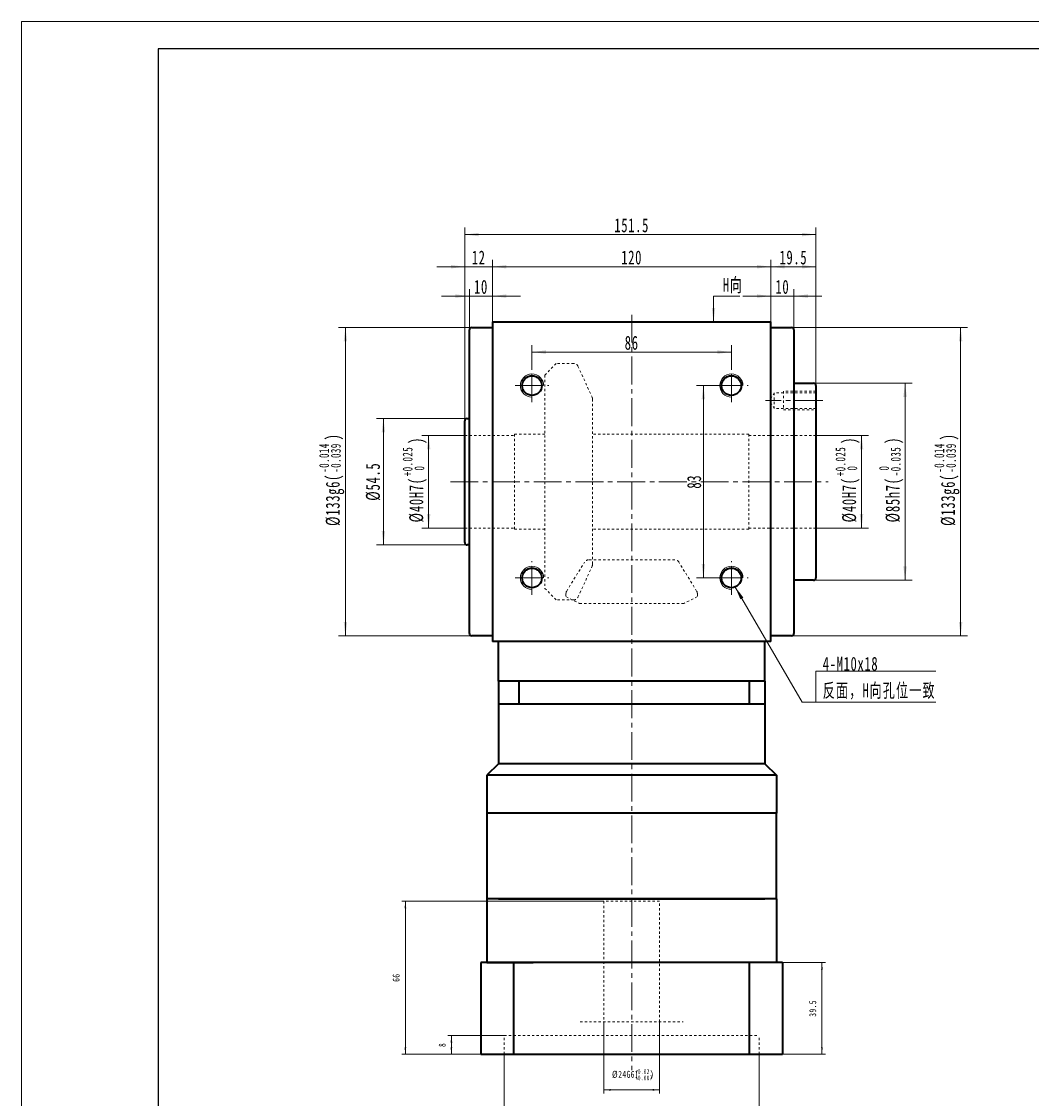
# Model space of a CAD drawing. Header units: millimetres. Extents: x 966 to 1957, y -249 to 451.
# Tile 2 of 3: x 966 to 1402, y -14 to 451. Entities that reach past the tile are written whole.
import ezdxf

# ---------------------------------------------------------------- set-up
doc = ezdxf.new("R2010")
doc.units = ezdxf.units.MM
doc.linetypes.add('点画线', pattern=[18, 12, -2, 2, -2])
doc.linetypes.add('虚线', pattern=[2, 1, -1])
doc.layers.get('0').update_dxf_attribs({"lineweight": 35})
for name, color, linetype, lineweight in [('EB0', 7, 'Continuous', 35), ('中心线层', 1, '点画线', 18), ('图框_外框线', 7, 'Continuous', 18), ('尺寸线层', 3, 'Continuous', 18), ('粗实线层', 7, 'Continuous', 35), ('虚线层', 6, '虚线', 18)]:
    doc.layers.add(name, color=color, linetype=linetype, lineweight=lineweight)
doc.styles.add('标准', font='txt', dxfattribs={"width": 0.667})
doc.dimstyles.new('a4-1-1', dxfattribs={"dimtxt": 3, "dimasz": 3, "dimexe": 1.5, "dimexo": 0, "dimgap": 0.5, "dimtad": 1, "dimdec": 3, "dimdsep": 46, "dimtxsty": '标准', "dimblk": '_CAXARROW', "dimcen": 0, "dimdle": 6, "dimazin": 2, "dimtfac": 0.707107, "dimtdec": 3, "dimtix": 1, "dimtmove": 2, "dimatfit": 3, "dimfxl": 0, "dimfrac": 2, "dimtolj": 1, "dimarcsym": 0})

# ---------------------------------------------------------------- blocks, each defined once
blk = doc.blocks.new('*X4')
at = {"layer": '尺寸线层', "linetype": 'Continuous'}
for points in [[(1169.54, 345.34), (1175.54, 346.09), (1175.54, 344.59)], [(1289.54, 345.34), (1283.54, 346.09), (1283.54, 344.59)]]:
    blk.add_hatch(color=0, dxfattribs=at).paths.add_polyline_path(points, flags=0)
at = {"layer": '尺寸线层', "color": 0, "linetype": 'Continuous'}
for p, q in [((1169.54, 321.59), (1169.54, 348.34)), ((1169.54, 345.34), (1289.54, 345.34)), ((1289.54, 321.59), (1289.54, 348.34))]:
    blk.add_line(p, q, dxfattribs=at)
at = {"layer": '尺寸线层', "color": 0, "insert": (1229.54, 349.31), "char_height": 6, "width": 15.9474, "attachment_point": 5, "line_spacing_factor": 1.15057, "style": '标准'}
blk.add_mtext('\\T1.1;120', dxfattribs=at)
blk = doc.blocks.new('_CAXARROW')
blk.add_hatch(color=0).paths.add_polyline_path([(0, 0), (-1, 0.125), (-1, -0.125)], flags=0)
blk = doc.blocks.new('*X5')
at = {"layer": '尺寸线层', "linetype": 'Continuous'}
for points in [[(1159.54, 332.67), (1153.54, 331.92), (1153.54, 333.42)], [(1169.54, 332.67), (1175.54, 331.92), (1175.54, 333.42)]]:
    blk.add_hatch(color=0, dxfattribs=at).paths.add_polyline_path(points, flags=0)
at = {"layer": '尺寸线层', "color": 0, "linetype": 'Continuous'}
for p, q in [((1159.54, 318.09), (1159.54, 335.67)), ((1169.54, 321.59), (1169.54, 335.67)), ((1181.54, 332.67), (1147.54, 332.67))]:
    blk.add_line(p, q, dxfattribs=at)
at = {"layer": '尺寸线层', "color": 0, "insert": (1164.54, 336.63), "char_height": 6, "width": 12, "attachment_point": 5, "line_spacing_factor": 1.15057, "style": '标准'}
blk.add_mtext('\\T1.1;10', dxfattribs=at)
blk = doc.blocks.new('*X6')
at = {"layer": '尺寸线层', "linetype": 'Continuous'}
for points in [[(1289.54, 332.67), (1283.54, 333.42), (1283.54, 331.92)], [(1299.54, 332.67), (1305.54, 333.42), (1305.54, 331.92)]]:
    blk.add_hatch(color=0, dxfattribs=at).paths.add_polyline_path(points, flags=0)
at = {"layer": '尺寸线层', "color": 0, "linetype": 'Continuous'}
for p, q in [((1289.54, 321.59), (1289.54, 335.67)), ((1299.54, 318.09), (1299.54, 335.67)), ((1277.54, 332.67), (1311.54, 332.67))]:
    blk.add_line(p, q, dxfattribs=at)
at = {"layer": '尺寸线层', "color": 0, "insert": (1294.54, 336.63), "char_height": 6, "width": 12, "attachment_point": 5, "line_spacing_factor": 1.15057, "style": '标准'}
blk.add_mtext('\\T1.1;10', dxfattribs=at)
blk = doc.blocks.new('*X7')
at = {"layer": '尺寸线层', "linetype": 'Continuous'}
for points in [[(1157.54, 359.22), (1163.54, 359.97), (1163.54, 358.47)], [(1309.04, 359.22), (1303.04, 359.97), (1303.04, 358.47)]]:
    blk.add_hatch(color=0, dxfattribs=at).paths.add_polyline_path(points, flags=0)
at = {"layer": '尺寸线层', "color": 0, "linetype": 'Continuous'}
for p, q in [((1157.54, 278.84), (1157.54, 362.22)), ((1157.54, 359.22), (1309.04, 359.22)), ((1309.04, 294.09), (1309.04, 362.22))]:
    blk.add_line(p, q, dxfattribs=at)
at = {"layer": '尺寸线层', "color": 0, "insert": (1229.54, 363.19), "char_height": 6, "width": 27.7414, "attachment_point": 5, "line_spacing_factor": 1.15057, "style": '标准'}
blk.add_mtext('\\T1.1;151.5', dxfattribs=at)
blk = doc.blocks.new('*X9')
at = {"layer": '尺寸线层', "color": 0, "char_height": 6, "attachment_point": 1, "rotation": 90, "line_spacing_factor": 1.15057, "style": '标准'}
for s, insert, width in [('\\T1.1;{\\H0.707107x;+0.025}', (1317.48, 254.95), 50.9066), ('\\T1.1;)', (1320.33, 268.88), 140.4019), ('\\T1.1;%%C40H7(', (1320.33, 235.04), 140.4019), ('\\T1.1;{\\H0.707107x;0}', (1322.54, 257.41), 50.9066)]:
    blk.add_mtext(s, dxfattribs=dict(at, insert=insert, width=width))
blk = doc.blocks.new('*X8')
at = {"layer": '尺寸线层', "linetype": 'Continuous'}
for points in [[(1328.69, 272.59), (1327.94, 266.59), (1329.44, 266.59)], [(1328.69, 232.59), (1327.94, 238.59), (1329.44, 238.59)]]:
    blk.add_hatch(color=0, dxfattribs=at).paths.add_polyline_path(points, flags=0)
at = {"layer": '尺寸线层', "color": 0, "linetype": 'Continuous'}
for p, q in [((1309.04, 272.59), (1331.69, 272.59)), ((1328.69, 232.59), (1328.69, 272.59)), ((1309.04, 232.59), (1331.69, 232.59))]:
    blk.add_line(p, q, dxfattribs=at)
at = {"layer": '尺寸线层', "color": 0}
blk.add_blockref('*X9', (0, 0), dxfattribs=at)
blk = doc.blocks.new('*X11')
at = {"layer": '尺寸线层', "color": 0, "char_height": 6, "attachment_point": 1, "rotation": 90, "line_spacing_factor": 1.15057, "style": '标准'}
for s, insert, width in [('\\T1.1;)', (1339.11, 268.88), 140.4019), ('\\T1.1;{\\H0.707107x;-0.035}', (1341.32, 254.95), 50.9066), ('\\T1.1;{\\H0.707107x;0}', (1336.25, 257.41), 50.9066), ('\\T1.1;%%C85h7(', (1339.11, 235.04), 140.4019)]:
    blk.add_mtext(s, dxfattribs=dict(at, insert=insert, width=width))
blk = doc.blocks.new('*X10')
at = {"layer": '尺寸线层', "linetype": 'Continuous'}
for points in [[(1347.47, 295.09), (1346.72, 289.09), (1348.22, 289.09)], [(1347.47, 210.09), (1346.72, 216.09), (1348.22, 216.09)]]:
    blk.add_hatch(color=0, dxfattribs=at).paths.add_polyline_path(points, flags=0)
at = {"layer": '尺寸线层', "color": 0, "linetype": 'Continuous'}
for p, q in [((1308.04, 295.09), (1350.47, 295.09)), ((1347.47, 210.09), (1347.47, 295.09)), ((1308.04, 210.09), (1350.47, 210.09))]:
    blk.add_line(p, q, dxfattribs=at)
at = {"layer": '尺寸线层', "color": 0}
blk.add_blockref('*X11', (0, 0), dxfattribs=at)
blk = doc.blocks.new('*X13')
at = {"layer": '尺寸线层', "color": 0, "char_height": 6, "attachment_point": 1, "rotation": 90, "line_spacing_factor": 1.15057, "style": '标准'}
for s, insert, width in [('\\T1.1;{\\H0.707107x;-0.014}', (1094.73, 256.47), 50.9066), ('\\T1.1;)', (1097.58, 270.41), 152.5853), ('\\T1.1;{\\H0.707107x;-0.039}', (1099.79, 256.47), 50.9066), ('\\T1.1;%%C133g6(', (1097.58, 233.51), 152.5853)]:
    blk.add_mtext(s, dxfattribs=dict(at, insert=insert, width=width))
blk = doc.blocks.new('*X12')
at = {"layer": '尺寸线层', "linetype": 'Continuous'}
for points in [[(1106.07, 319.09), (1106.82, 313.09), (1105.32, 313.09)], [(1106.07, 186.09), (1106.82, 192.09), (1105.32, 192.09)]]:
    blk.add_hatch(color=0, dxfattribs=at).paths.add_polyline_path(points, flags=0)
at = {"layer": '尺寸线层', "color": 0, "linetype": 'Continuous'}
for p, q in [((1160.54, 319.09), (1103.07, 319.09)), ((1106.07, 319.09), (1106.07, 186.09)), ((1160.54, 186.09), (1103.07, 186.09))]:
    blk.add_line(p, q, dxfattribs=at)
at = {"layer": '尺寸线层', "color": 0}
blk.add_blockref('*X13', (0, 0), dxfattribs=at)
blk = doc.blocks.new('*X15')
at = {"layer": '尺寸线层', "color": 0, "char_height": 6, "attachment_point": 1, "rotation": 90, "line_spacing_factor": 1.15057, "style": '标准'}
for s, insert, width in [('\\T1.1;{\\H0.707107x;+0.025}', (1130.75, 254.95), 50.9066), ('\\T1.1;)', (1133.6, 268.88), 140.4019), ('\\T1.1;%%C40H7(', (1133.6, 235.04), 140.4019), ('\\T1.1;{\\H0.707107x;0}', (1135.81, 257.41), 50.9066)]:
    blk.add_mtext(s, dxfattribs=dict(at, insert=insert, width=width))
blk = doc.blocks.new('*X14')
at = {"layer": '尺寸线层', "linetype": 'Continuous'}
for points in [[(1141.96, 272.59), (1141.21, 266.59), (1142.71, 266.59)], [(1141.96, 232.59), (1141.21, 238.59), (1142.71, 238.59)]]:
    blk.add_hatch(color=0, dxfattribs=at).paths.add_polyline_path(points, flags=0)
at = {"layer": '尺寸线层', "color": 0, "linetype": 'Continuous'}
for p, q in [((1157.54, 272.59), (1138.96, 272.59)), ((1141.96, 232.59), (1141.96, 272.59)), ((1157.54, 232.59), (1138.96, 232.59))]:
    blk.add_line(p, q, dxfattribs=at)
at = {"layer": '尺寸线层', "color": 0}
blk.add_blockref('*X15', (0, 0), dxfattribs=at)
blk = doc.blocks.new('*X16')
at = {"layer": '尺寸线层', "linetype": 'Continuous'}
for points in [[(1122.46, 279.84), (1121.71, 273.84), (1123.21, 273.84)], [(1122.46, 225.34), (1121.71, 231.34), (1123.21, 231.34)]]:
    blk.add_hatch(color=0, dxfattribs=at).paths.add_polyline_path(points, flags=0)
at = {"layer": '尺寸线层', "color": 0, "linetype": 'Continuous'}
for p, q in [((1158.54, 279.84), (1119.46, 279.84)), ((1122.46, 225.34), (1122.46, 279.84)), ((1158.54, 225.34), (1119.46, 225.34))]:
    blk.add_line(p, q, dxfattribs=at)
at = {"layer": '尺寸线层', "color": 0, "insert": (1118.04, 252.59), "char_height": 6, "width": 31.8949, "attachment_point": 5, "rotation": 90, "line_spacing_factor": 1.15057, "style": '标准'}
blk.add_mtext('\\T1.1;%%C54.5', dxfattribs=at)
blk = doc.blocks.new('*X18')
at = {"layer": '尺寸线层', "color": 0, "char_height": 6, "attachment_point": 1, "rotation": 90, "line_spacing_factor": 1.15057, "style": '标准'}
for s, insert, width in [('\\T1.1;{\\H0.707107x;-0.014}', (1360.1, 256.47), 50.9066), ('\\T1.1;)', (1362.95, 270.41), 152.5853), ('\\T1.1;{\\H0.707107x;-0.039}', (1365.16, 256.47), 50.9066), ('\\T1.1;%%C133g6(', (1362.95, 233.51), 152.5853)]:
    blk.add_mtext(s, dxfattribs=dict(at, insert=insert, width=width))
blk = doc.blocks.new('*X17')
at = {"layer": '尺寸线层', "linetype": 'Continuous'}
for points in [[(1371.44, 319.09), (1372.19, 313.09), (1370.69, 313.09)], [(1371.44, 186.09), (1372.19, 192.09), (1370.69, 192.09)]]:
    blk.add_hatch(color=0, dxfattribs=at).paths.add_polyline_path(points, flags=0)
at = {"layer": '尺寸线层', "color": 0, "linetype": 'Continuous'}
for p, q in [((1298.54, 319.09), (1374.44, 319.09)), ((1371.44, 319.09), (1371.44, 186.09)), ((1298.54, 186.09), (1374.44, 186.09))]:
    blk.add_line(p, q, dxfattribs=at)
at = {"layer": '尺寸线层', "color": 0}
blk.add_blockref('*X18', (0, 0), dxfattribs=at)
blk = doc.blocks.new('*X20')
at = {"layer": '尺寸线层', "linetype": 'Continuous'}
for points in [[(1186.54, 308.52), (1192.54, 307.77), (1192.54, 309.27)], [(1272.54, 308.52), (1266.54, 307.77), (1266.54, 309.27)]]:
    blk.add_hatch(color=0, dxfattribs=at).paths.add_polyline_path(points, flags=0)
at = {"layer": '尺寸线层', "color": 0, "linetype": 'Continuous'}
for p, q in [((1186.54, 301.34), (1186.54, 311.52)), ((1272.54, 301.34), (1272.54, 311.52)), ((1272.54, 308.52), (1186.54, 308.52))]:
    blk.add_line(p, q, dxfattribs=at)
at = {"layer": '尺寸线层', "color": 0, "insert": (1229.54, 312.49), "char_height": 6, "width": 12, "attachment_point": 5, "line_spacing_factor": 1.15057, "style": '标准'}
blk.add_mtext('\\T1.1;86', dxfattribs=at)
blk = doc.blocks.new('*X21')
at = {"layer": '尺寸线层', "linetype": 'Continuous'}
blk.add_hatch(color=0, dxfattribs=at).paths.add_polyline_path([(-1.02, -11.08), (-1.77, -5.08), (-0.27, -5.08)], flags=0)
at = {"layer": '尺寸线层', "color": 0, "linetype": 'Continuous'}
blk.add_line((-1.02, -11.08), (-1.02, 0), dxfattribs=at)
at = {"layer": '尺寸线层', "color": 0}
for p, q in [((-1.02, 0), (0, 0)), ((0, 0), (10.33, 0)), ((0, 0), (0, 0))]:
    blk.add_line(p, q, dxfattribs=at)
at = {"layer": '尺寸线层', "color": 0, "insert": (3, 1.2), "char_height": 6, "width": 14.6581, "attachment_point": 7, "line_spacing_factor": 1.15057, "style": '标准'}
blk.add_mtext('\\T1.1;H向', dxfattribs=at)
blk = doc.blocks.new('*X22')
at = {"layer": '尺寸线层', "linetype": 'Continuous'}
blk.add_hatch(color=0, dxfattribs=at).paths.add_polyline_path([(-34.89, 49.94), (-31.23, 45.13), (-32.52, 44.37)], flags=0)
at = {"layer": '尺寸线层', "color": 0, "linetype": 'Continuous'}
blk.add_line((-34.89, 49.94), (-5.81, 0), dxfattribs=at)
at = {"layer": '尺寸线层', "color": 0}
for p, q in [((0, 13.42), (51.79, 13.42)), ((0, 0), (0, 13.42)), ((-5.81, 0), (0, 0)), ((0, 0), (51.79, 0))]:
    blk.add_line(p, q, dxfattribs=at)
at = {"layer": '尺寸线层', "color": 0, "insert": (3, 1.2), "char_height": 6, "width": 97.5796, "attachment_point": 7, "line_spacing_factor": 1.15057, "style": '标准'}
blk.add_mtext('\\T1.1;4-M10x18\\P反面，H向孔位一致', dxfattribs=at)
blk = doc.blocks.new('*X25')
at = {"layer": '尺寸线层', "linetype": 'Continuous'}
for points in [[(1289.54, 345.34), (1295.54, 346.09), (1295.54, 344.59)], [(1309.04, 345.34), (1303.04, 346.09), (1303.04, 344.59)]]:
    blk.add_hatch(color=0, dxfattribs=at).paths.add_polyline_path(points, flags=0)
at = {"layer": '尺寸线层', "color": 0, "linetype": 'Continuous'}
for p, q in [((1289.54, 321.59), (1289.54, 348.34)), ((1289.54, 345.34), (1309.04, 345.34)), ((1309.04, 294.09), (1309.04, 348.34))]:
    blk.add_line(p, q, dxfattribs=at)
at = {"layer": '尺寸线层', "color": 0, "insert": (1299.29, 349.31), "char_height": 6, "width": 21.6497, "attachment_point": 5, "line_spacing_factor": 1.15057, "style": '标准'}
blk.add_mtext('\\T1.1;19.5', dxfattribs=at)
blk = doc.blocks.new('*X26')
at = {"layer": '尺寸线层', "linetype": 'Continuous'}
for points in [[(1157.54, 345.34), (1151.54, 344.59), (1151.54, 346.09)], [(1169.54, 345.34), (1175.54, 344.59), (1175.54, 346.09)]]:
    blk.add_hatch(color=0, dxfattribs=at).paths.add_polyline_path(points, flags=0)
at = {"layer": '尺寸线层', "color": 0, "linetype": 'Continuous'}
for p, q in [((1181.54, 345.34), (1145.54, 345.34)), ((1157.54, 278.84), (1157.54, 348.34)), ((1169.54, 321.59), (1169.54, 348.34))]:
    blk.add_line(p, q, dxfattribs=at)
at = {"layer": '尺寸线层', "color": 0, "insert": (1163.54, 349.31), "char_height": 6, "width": 12, "attachment_point": 5, "line_spacing_factor": 1.15057, "style": '标准'}
blk.add_mtext('\\T1.1;12', dxfattribs=at)
blk = doc.blocks.new('*X27')
at = {"layer": '尺寸线层', "linetype": 'Continuous'}
for points in [[(1260.48, 294.09), (1261.23, 288.09), (1259.73, 288.09)], [(1260.48, 211.09), (1261.23, 217.09), (1259.73, 217.09)]]:
    blk.add_hatch(color=0, dxfattribs=at).paths.add_polyline_path(points, flags=0)
at = {"layer": '尺寸线层', "color": 0, "linetype": 'Continuous'}
for p, q in [((1265.29, 294.09), (1257.48, 294.09)), ((1260.48, 294.09), (1260.48, 211.09)), ((1265.29, 211.09), (1257.48, 211.09))]:
    blk.add_line(p, q, dxfattribs=at)
at = {"layer": '尺寸线层', "color": 0, "insert": (1256.51, 252.59), "char_height": 6, "width": 12, "attachment_point": 5, "rotation": 90, "line_spacing_factor": 1.15057, "style": '标准'}
blk.add_mtext('\\T1.1;83', dxfattribs=at)
blk = doc.blocks.new('*X36')
at = {"layer": '尺寸线层', "color": 0, "char_height": 3, "attachment_point": 1, "line_spacing_factor": 1.15057, "style": '标准'}
for s, insert, width in [('\\T1.1;%%C24G6(', (1221.05, -1.59), 67.9478), ('\\T1.1;{\\H0.707107x;+0.02}', (1230.94, -0.85), 24.8965), ('\\T1.1;{\\H0.707107x;+0.007}', (1230.94, -3.57), 24.8965), ('\\T1.1;)', (1237.41, -1.59), 67.9478)]:
    blk.add_mtext(s, dxfattribs=dict(at, insert=insert, width=width))
blk = doc.blocks.new('*X35')
at = {"layer": '尺寸线层', "linetype": 'Continuous'}
for points in [[(1217.54, -9.8), (1220.54, -9.43), (1220.54, -10.18)], [(1241.54, -9.8), (1238.54, -9.43), (1238.54, -10.18)]]:
    blk.add_hatch(color=0, dxfattribs=at).paths.add_polyline_path(points, flags=0)
at = {"layer": '尺寸线层', "color": 0, "linetype": 'Continuous'}
for p, q in [((1217.54, 19.59), (1217.54, -11.3)), ((1241.54, 19.59), (1241.54, -11.3)), ((1217.54, -9.8), (1241.54, -9.8))]:
    blk.add_line(p, q, dxfattribs=at)
at = {"layer": '尺寸线层', "color": 0}
blk.add_blockref('*X36', (0, 0), dxfattribs=at)
blk = doc.blocks.new('*X38')
at = {"layer": '尺寸线层', "color": 0, "char_height": 3, "attachment_point": 1, "line_spacing_factor": 1.15057, "style": '标准'}
for s, insert, width in [('\\T1.1;{\\H0.707107x;+0.126}', (1229.85, -18.45), 24.8965), ('\\T1.1;%%C110', (1223, -19.42), 52.2918), ('\\T1.1;{\\H0.707107x;+0.072}', (1229.85, -21.17), 24.8965)]:
    blk.add_mtext(s, dxfattribs=dict(at, insert=insert, width=width))
blk = doc.blocks.new('*X37')
at = {"layer": '尺寸线层', "linetype": 'Continuous'}
for points in [[(1174.54, -27.41), (1177.54, -27.03), (1177.54, -27.78)], [(1284.54, -27.41), (1281.54, -27.03), (1281.54, -27.78)]]:
    blk.add_hatch(color=0, dxfattribs=at).paths.add_polyline_path(points, flags=0)
at = {"layer": '尺寸线层', "color": 0, "linetype": 'Continuous'}
for p, q in [((1174.54, 5.59), (1174.54, -28.91)), ((1284.54, 5.59), (1284.54, -28.91)), ((1174.54, -27.41), (1284.54, -27.41))]:
    blk.add_line(p, q, dxfattribs=at)
at = {"layer": '尺寸线层', "color": 0}
blk.add_blockref('*X38', (0, 0), dxfattribs=at)
blk = doc.blocks.new('*X39')
at = {"layer": '尺寸线层', "linetype": 'Continuous'}
for points in [[(1151.78, 13.59), (1151.4, 10.59), (1152.15, 10.59)], [(1151.78, 5.59), (1151.4, 8.59), (1152.15, 8.59)]]:
    blk.add_hatch(color=0, dxfattribs=at).paths.add_polyline_path(points, flags=0)
at = {"layer": '尺寸线层', "color": 0, "linetype": 'Continuous'}
for p, q in [((1174.54, 13.59), (1150.28, 13.59)), ((1151.78, 5.59), (1151.78, 13.59)), ((1164.54, 5.59), (1150.28, 5.59))]:
    blk.add_line(p, q, dxfattribs=at)
at = {"layer": '尺寸线层', "color": 0, "insert": (1147.81, 9.59), "char_height": 3, "width": 6, "attachment_point": 5, "rotation": 90, "line_spacing_factor": 1.15057, "style": '标准'}
blk.add_mtext('\\T1.1;8', dxfattribs=at)
blk = doc.blocks.new('*X40')
at = {"layer": '尺寸线层', "linetype": 'Continuous'}
for points in [[(1131.92, 71.59), (1131.55, 68.59), (1132.3, 68.59)], [(1131.92, 5.59), (1131.55, 8.59), (1132.3, 8.59)]]:
    blk.add_hatch(color=0, dxfattribs=at).paths.add_polyline_path(points, flags=0)
at = {"layer": '尺寸线层', "color": 0, "linetype": 'Continuous'}
for p, q in [((1217.54, 71.59), (1130.42, 71.59)), ((1131.92, 5.59), (1131.92, 71.59)), ((1164.54, 5.59), (1130.42, 5.59))]:
    blk.add_line(p, q, dxfattribs=at)
at = {"layer": '尺寸线层', "color": 0, "insert": (1127.95, 38.59), "char_height": 3, "width": 6, "attachment_point": 5, "rotation": 90, "line_spacing_factor": 1.15057, "style": '标准'}
blk.add_mtext('\\T1.1;66', dxfattribs=at)
blk = doc.blocks.new('*X41')
at = {"layer": '尺寸线层', "linetype": 'Continuous'}
for points in [[(1311.62, 45.09), (1311.99, 42.09), (1311.24, 42.09)], [(1311.62, 5.59), (1311.99, 8.59), (1311.24, 8.59)]]:
    blk.add_hatch(color=0, dxfattribs=at).paths.add_polyline_path(points, flags=0)
at = {"layer": '尺寸线层', "color": 0, "linetype": 'Continuous'}
for p, q in [((1294.54, 45.09), (1313.12, 45.09)), ((1311.62, 45.09), (1311.62, 5.59)), ((1294.54, 5.59), (1313.12, 5.59))]:
    blk.add_line(p, q, dxfattribs=at)
at = {"layer": '尺寸线层', "color": 0, "insert": (1307.65, 25.34), "char_height": 3, "width": 10.7383, "attachment_point": 5, "rotation": 90, "line_spacing_factor": 1.15057, "style": '标准'}
blk.add_mtext('\\T1.1;39.5', dxfattribs=at)

msp = doc.modelspace()

# ---------------------------------------------------------------- linework, layer by layer
at = {"color": 7, "linetype": 'Continuous', "lineweight": 15}
msp.add_line((1169.5386, 183.587), (1170.5386, 183.587), dxfattribs=at)
msp.add_line((1172.0432, 72.587), (1287.0432, 72.587))
for centre in [(1186.5386, 294.087), (1272.5386, 294.087), (1186.5386, 211.087), (1272.5386, 211.087)]:
    msp.add_arc(centre, 5, 0, 270, dxfattribs=at)
at = {"layer": 'EB0'}
for p, q in [((1287.0386, 166.587), (1172.0386, 166.587)), ((1172.0386, 166.587), (1172.0386, 130.9324)), ((1287.0386, 166.587), (1287.0386, 130.9324)), ((1287.0386, 156.587), (1172.0386, 156.587)), ((1172.0386, 130.9324), (1167.0432, 125.937)), ((1172.0432, 131.2382), (1172.0432, 130.937)), ((1287.0386, 130.9324), (1292.034, 125.937)), ((1167.0432, 125.937), (1167.0432, 109.7382)), ((1292.0386, 125.9324), (1292.0386, 109.587)), ((1292.0432, 72.587), (1167.0432, 72.587)), ((1294.5432, 45.087), (1164.5432, 45.087)), ((1164.5432, 45.087), (1164.5432, 5.587)), ((1167.0432, 45.087), (1187.0432, 45.087)), ((1292.0432, 45.087), (1272.0432, 45.087)), ((1294.5432, 45.087), (1294.5432, 5.587)), ((1164.5432, 5.587), (1294.5432, 5.587))]:
    msp.add_line(p, q, dxfattribs=at)
at = {"layer": '中心线层'}
for p, q in [((1229.5386, 324.587), (1229.5386, -1.3562)), ((1186.5386, 286.837), (1186.5386, 301.337)), ((1272.5386, 286.837), (1272.5386, 301.337)), ((1179.2886, 294.087), (1193.7886, 294.087)), ((1265.2886, 294.087), (1279.7886, 294.087)), ((1312.0386, 287.587), (1287.2773, 287.587)), ((1151.3152, 252.587), (1314.3144, 252.587)), ((1186.5386, 203.837), (1186.5386, 218.337)), ((1272.5386, 203.837), (1272.5386, 218.337)), ((1179.2886, 211.087), (1193.7886, 211.087)), ((1265.2886, 211.087), (1279.7886, 211.087))]:
    msp.add_line(p, q, dxfattribs=at)
at = {"layer": '图框_外框线', "color": 3}
msp.add_lwpolyline([(966.3507, -249.1398), (1956.6341, -249.1398), (1956.6341, 451.132), (966.3507, 451.132)], close=True, dxfattribs=at)
at = {"layer": '图框_外框线', "color": 3, "lineweight": 25}
msp.add_lwpolyline([(1025.2961, -237.3507), (1944.845, -237.3507), (1944.845, 439.343), (1025.2961, 439.343)], close=True, dxfattribs=at)
at = {"layer": '粗实线层'}
for p, q in [((1169.5386, 321.587), (1289.5386, 321.587)), ((1169.5386, 321.587), (1169.5386, 183.587)), ((1289.5386, 183.587), (1289.5386, 321.587)), ((1159.5386, 187.087), (1159.5386, 318.087)), ((1160.5386, 319.087), (1169.5386, 319.087)), ((1289.5386, 319.087), (1298.5386, 319.087)), ((1299.5386, 318.087), (1299.5386, 187.087)), ((1299.5386, 295.087), (1308.0386, 295.087)), ((1309.0386, 294.087), (1309.0386, 211.087)), ((1157.5386, 226.337), (1157.5386, 278.837)), ((1158.5386, 279.837), (1159.5386, 279.837)), ((1159.5386, 225.337), (1158.5386, 225.337)), ((1308.0386, 210.087), (1299.5386, 210.087)), ((1169.5386, 186.087), (1160.5386, 186.087)), ((1298.5386, 186.087), (1289.5386, 186.087)), ((1289.5386, 183.587), (1169.5386, 183.587)), ((1172.0386, 166.587), (1172.0386, 183.587)), ((1287.0386, 166.587), (1287.0386, 183.587)), ((1180.8042, 166.587), (1180.8042, 156.587)), ((1280.1973, 166.587), (1280.1973, 156.587)), ((1287.0386, 130.9324), (1172.0386, 130.9324)), ((1292.0386, 125.9324), (1167.0432, 125.937)), ((1292.0386, 109.587), (1167.0432, 109.587)), ((1167.0432, 109.587), (1167.0432, 72.587)), ((1292.0386, 72.587), (1292.0386, 109.587)), ((1167.0432, 72.587), (1167.0432, 45.087)), ((1292.0432, 72.587), (1292.0432, 45.087)), ((1178.7326, 5.587), (1178.7326, 45.087)), ((1280.3446, 5.587), (1280.3446, 45.087))]:
    msp.add_line(p, q, dxfattribs=at)
at = {"layer": '粗实线层', "color": 6, "linetype": '虚线', "lineweight": 18}
for p, q in [((1192.0386, 298.597), (1197.0386, 303.597)), ((1204.5496, 303.597), (1197.0386, 303.597)), ((1206.3685, 302.4285), (1212.4854, 289.0475)), ((1192.0386, 298.597), (1192.0386, 206.577)), ((1212.6665, 288.216), (1212.6665, 216.958)), ((1291.0386, 290.987), (1289.0756, 287.587)), ((1309.0386, 290.987), (1291.0386, 290.987)), ((1291.0386, 290.987), (1291.0386, 284.187)), ((1309.0386, 291.587), (1295.0386, 291.587)), ((1295.0386, 291.587), (1295.0386, 283.587)), ((1291.0386, 284.187), (1289.0756, 287.587)), ((1309.0386, 284.187), (1291.0386, 284.187)), ((1295.0386, 283.587), (1309.0386, 283.587)), ((1157.5386, 272.587), (1179.0386, 272.587)), ((1179.0386, 273.087), (1179.0386, 232.087)), ((1192.0386, 273.087), (1179.0386, 273.087)), ((1280.0386, 273.087), (1212.6665, 273.087)), ((1280.0386, 273.087), (1280.0386, 232.087)), ((1309.0386, 272.587), (1280.0386, 272.587)), ((1157.5386, 232.587), (1179.0386, 232.587)), ((1309.0386, 232.587), (1280.0386, 232.587)), ((1192.0386, 232.087), (1179.0386, 232.087)), ((1280.0386, 232.087), (1212.6665, 232.087)), ((1248.1839, 218.8528), (1210.8933, 218.8528)), ((1201.5048, 205.4008), (1209.1895, 217.9003)), ((1206.3685, 202.7455), (1212.4854, 216.1265)), ((1257.5724, 205.4008), (1249.8877, 217.9003)), ((1192.0386, 206.577), (1197.0386, 201.577)), ((1204.5496, 201.577), (1197.0386, 201.577)), ((1201.2086, 204.3534), (1201.2086, 203.0057)), ((1201.2086, 203.0057), (1207.0386, 200.0905)), ((1207.0386, 200.0905), (1252.0386, 200.0905)), ((1257.8686, 203.0057), (1252.0386, 200.0905)), ((1257.8686, 204.3534), (1257.8686, 203.0057))]:
    msp.add_line(p, q, dxfattribs=at)
at = {"layer": '粗实线层'}
for centre in [(1186.5386, 294.087), (1272.5386, 294.087), (1186.5386, 211.087), (1272.5386, 211.087)]:
    msp.add_circle(centre, 4.25, dxfattribs=at)
for centre, start, end in [((1160.5386, 318.087), 90, 180), ((1298.5386, 318.087), 0, 90), ((1308.0386, 294.087), 0, 90), ((1158.5386, 278.837), 90, 180), ((1158.5386, 226.337), 180, 270), ((1308.0386, 211.087), 270, 360), ((1160.5386, 187.087), 180, 270), ((1298.5386, 187.087), 270, 360)]:
    msp.add_arc(centre, 1, start, end, dxfattribs=at)
at = {"layer": '粗实线层', "color": 6, "linetype": '虚线', "lineweight": 18}
for centre, start, end in [((1204.5496, 301.597), 24.566667, 90), ((1210.6665, 288.216), 0, 24.566667), ((1210.8933, 216.8528), 90, 148.416667), ((1248.1839, 216.8528), 31.583333, 90), ((1210.6665, 216.958), 335.433333, 0), ((1203.2086, 204.3534), 148.416667, 180), ((1255.8686, 204.3534), 0, 31.583333), ((1204.5496, 203.577), 270, 335.433333)]:
    msp.add_arc(centre, 2, start, end, dxfattribs=at)
at = {"layer": '虚线层'}
for p, q in [((1241.5432, 71.587), (1217.5432, 71.587)), ((1217.5432, 71.587), (1217.5432, 19.587)), ((1241.5432, 19.587), (1241.5432, 71.587)), ((1207.2791, 19.587), (1251.7981, 19.587)), ((1174.5432, 5.587), (1174.5432, 13.587)), ((1174.5432, 13.587), (1284.5432, 13.587)), ((1284.5432, 5.587), (1284.5432, 13.587))]:
    msp.add_line(p, q, dxfattribs=at)

# ---------------------------------------------------------------- block references
at = {"layer": '尺寸线层'}
for name, p in [('*X21', (1265.8705, 332.6674)), ('*X22', (1308.9614, 157.4552))]:
    msp.add_blockref(name, p, dxfattribs=at)

# ---------------------------------------------------------------- dimensions: what is measured, and where the dimension line sits
for base, p1, p2, angle, text, picture, middle in [((1106.0724, 186.087), (1160.5386, 319.087), (1160.5386, 186.087), 270, '\\A1;%%C133g6({\\H0.707107x;\\S-0.014^ -0.039;})', '*X12', (1099.5236, 252.587)), ((1371.4418, 186.087), (1298.5386, 319.087), (1298.5386, 186.087), 270, '\\A1;%%C133g6({\\H0.707107x;\\S-0.014^ -0.039;})', '*X17', (1364.893, 252.587)), ((1141.963, 272.587), (1157.5386, 232.587), (1157.5386, 272.587), 90, '\\A1;%%C40H7({\\H0.707107x;\\S+0.025^  0;})', '*X14', (1135.4791, 252.587)), ((1347.4686, 295.087), (1308.0386, 210.087), (1308.0386, 295.087), 90, '\\A1;%%C85h7({\\H0.707107x;\\S 0^ -0.035;})', '*X10', (1340.9847, 252.587)), ((1328.6938, 272.587), (1309.0386, 232.587), (1309.0386, 272.587), 90, '\\A1;%%C40H7({\\H0.707107x;\\S+0.025^  0;})', '*X8', (1322.21, 252.587))]:
    dim = msp.add_linear_dim(base=base, p1=p1, p2=p2, angle=angle, text=text, dimstyle='a4-1-1', override={"dimpost": '%%C<>', "dimsah": 1, "dimtfill": 1}, dxfattribs=at)
    dim.commit()
    dim.dimension.update_dxf_attribs({"geometry": picture, "text_midpoint": middle, "dimtype": 160})
for base, p1, p2, picture, middle in [((1309.0386, 359.2223), (1157.5386, 278.837), (1309.0386, 294.087), '*X7', (1229.5386, 363.1898)), ((1157.5386, 345.3439), (1169.5386, 321.587), (1157.5386, 278.837), '*X26', (1163.5386, 349.3115)), ((1289.5386, 345.3439), (1169.5386, 321.587), (1289.5386, 321.587), '*X4', (1229.5386, 349.3115)), ((1159.5386, 332.6674), (1169.5386, 321.587), (1159.5386, 318.087), '*X5', (1164.5386, 336.6349)), ((1299.5386, 332.6674), (1289.5386, 321.587), (1299.5386, 318.087), '*X6', (1294.5386, 336.6349)), ((1186.5386, 308.5248), (1272.5386, 301.337), (1186.5386, 301.337), '*X20', (1229.5386, 312.4923))]:
    dim = msp.add_linear_dim(base=base, p1=p1, p2=p2, dimstyle='a4-1-1', override={"dimsah": 1, "dimtfill": 1, "dimtzin": 8}, dxfattribs=at)
    dim.commit()
    dim.dimension.update_dxf_attribs({"geometry": picture, "text_midpoint": middle, "dimtype": 160})
for base, p1, p2, angle, override, picture, middle in [((1309.0386, 345.3439), (1289.5386, 321.587), (1309.0386, 294.087), 0, {"dimsah": 1, "dimtfill": 1, "dimtzin": 8}, '*X25', (1299.2886, 349.3115)), ((1260.4803, 211.087), (1265.2886, 294.087), (1265.2886, 211.087), 270, {"dimsah": 1, "dimtfill": 1, "dimtzin": 8}, '*X27', (1256.5127, 252.587)), ((1122.4609, 279.837), (1158.5386, 225.337), (1158.5386, 279.837), 90, {"dimpost": '%%C<>', "dimsah": 1, "dimtfill": 1, "dimtzin": 8}, '*X16', (1118.0393, 252.587)), ((1131.9208, 71.587), (1164.5386, 5.587), (1217.5432, 71.587), 90, {"dimsah": 1, "dimtfill": 1, "dimtzin": 8}, '*X40', (1127.9532, 38.587)), ((1311.6184, 5.587), (1294.5432, 45.087), (1294.5432, 5.587), 270, {"dimsah": 1, "dimtfill": 1, "dimtzin": 8}, '*X41', (1307.6508, 25.337)), ((1151.7788, 13.587), (1164.5386, 5.587), (1174.5386, 13.587), 90, {"dimsah": 1, "dimtfill": 1, "dimtzin": 8}, '*X39', (1147.8113, 9.587))]:
    dim = msp.add_linear_dim(base=base, p1=p1, p2=p2, angle=angle, dimstyle='a4-1-1', override=override, dxfattribs=at)
    dim.commit()
    dim.dimension.update_dxf_attribs({"geometry": picture, "text_midpoint": middle, "dimtype": 160})
for base, p1, p2, text, picture, middle in [((1241.5432, -9.8039), (1217.5432, 19.587), (1241.5432, 19.587), '\\A1;%%C24G6({\\H0.707107x;\\S+0.02^ +0.007;})', '*X35', (1229.5432, -3.32)), ((1284.5386, -27.4084), (1174.5386, 5.587), (1284.5386, 5.587), '\\A1;%%C110{\\H0.707107x;\\S+0.126^ +0.072;}', '*X37', (1229.5386, -20.9245))]:
    dim = msp.add_linear_dim(base=base, p1=p1, p2=p2, text=text, dimstyle='a4-1-1', override={"dimpost": '%%C<>', "dimsah": 1, "dimtfill": 1}, dxfattribs=at)
    dim.commit()
    dim.dimension.update_dxf_attribs({"geometry": picture, "text_midpoint": middle, "dimtype": 160})

doc.saveas('drawing.dxf')
